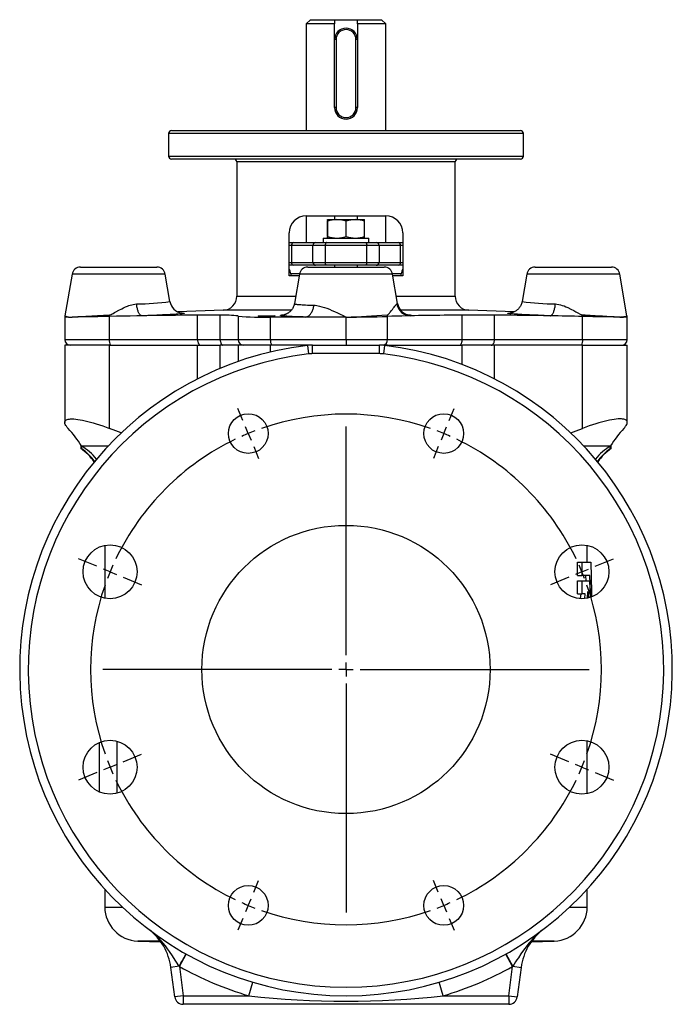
# Model space of a CAD drawing. Extents: x -176 to 397, y -19 to 671.
# Tile 3 of 3: x 167 to 397, y 324 to 671. Entities that reach past the tile are written whole.
import ezdxf

# ---------------------------------------------------------------- set-up
doc = ezdxf.new("R2010")
doc.units = 0
doc.layers.get('0').update_dxf_attribs({"linetype": 'CONTINUOUS'})
doc.layers.add('FORMAT', color=7, linetype='CONTINUOUS')

# ---------------------------------------------------------------- blocks, each defined once
blk = doc.blocks.new('SW_CENTERMARKSYMBOL_1')
at = {"layer": 'FORMAT', "color": 0}
for p, q in [((-1.91, 4.62), (-3.64, 8.78)), ((70.8, 4.62), (72.52, 8.78)), ((0, 0), (-0.96, 2.31)), ((0, 0), (0.96, -2.31)), ((34.44, -78.15), (34.44, 2.5)), ((68.88, 0), (67.93, -2.31)), ((68.88, 0), (69.84, 2.31)), ((1.91, -4.62), (3.64, -8.78)), ((66.97, -4.62), (65.25, -8.78)), ((-53.33, -46.79), (-59.79, -44.12)), ((122.21, -46.79), (128.68, -44.12)), ((-48.71, -48.71), (-51.02, -47.75)), ((117.59, -48.71), (119.9, -47.75)), ((-48.71, -48.71), (-46.4, -49.66)), ((-44.09, -50.62), (-37.62, -53.3)), ((112.97, -50.62), (106.5, -53.3)), ((117.59, -48.71), (115.28, -49.66)), ((29.44, -83.15), (-51.21, -83.15)), ((34.44, -83.15), (31.94, -83.15)), ((34.44, -83.15), (34.44, -80.65)), ((34.44, -83.15), (34.44, -85.65)), ((34.44, -83.15), (36.94, -83.15)), ((39.44, -83.15), (120.09, -83.15)), ((34.44, -88.15), (34.44, -168.8)), ((-44.09, -115.68), (-37.62, -113)), ((112.97, -115.68), (106.5, -113)), ((-48.71, -117.59), (-51.02, -118.55)), ((-48.71, -117.59), (-46.4, -116.63)), ((117.59, -117.59), (115.28, -116.63)), ((117.59, -117.59), (119.9, -118.55)), ((-53.33, -119.5), (-59.79, -122.18)), ((122.21, -119.5), (128.68, -122.18)), ((1.91, -161.68), (3.64, -157.52)), ((66.97, -161.68), (65.25, -157.52)), ((0, -166.3), (-0.96, -168.61)), ((0, -166.3), (0.96, -163.99)), ((68.88, -166.3), (67.93, -163.99)), ((68.88, -166.3), (69.84, -168.61)), ((-1.91, -170.92), (-3.64, -175.08)), ((70.8, -170.92), (72.52, -175.08))]:
    blk.add_line(p, q, dxfattribs=at)
for start, end in [(70.6831, 109.3169), (112.5, 114.0915), (110.9085, 112.5), (67.5, 69.0915), (65.9085, 67.5), (115.6831, 154.3169), (25.6831, 64.3169), (155.9085, 157.5), (22.5, 24.0915), (157.5, 159.0915), (20.9085, 22.5), (160.6831, 199.3169), (340.6831, 19.3169), (200.9085, 202.5), (202.5, 204.0915), (335.9085, 337.5), (337.5, 339.0915), (205.6831, 244.3169), (295.6831, 334.3169), (245.9085, 247.5), (247.5, 249.0915), (290.9085, 292.5), (292.5, 294.0915), (250.6831, 289.3169)]:
    blk.add_arc((34.44, -83.15), 90, start, end, dxfattribs=at)

msp = doc.modelspace()

# ---------------------------------------------------------------- linework, layer by layer
at = {"color": 7, "linetype": 'CONTINUOUS'}
for p, q in [((269.72, 670.76), (268.22, 669.26)), ((269.72, 670.76), (278.22, 670.76)), ((278.22, 670.76), (278.22, 669.26)), ((278.22, 670.76), (286.22, 670.76)), ((286.22, 670.76), (294.72, 670.76)), ((286.22, 669.26), (286.22, 670.76)), ((296.22, 669.26), (294.72, 670.76)), ((268.22, 669.26), (268.22, 631.65)), ((278.22, 669.26), (268.22, 669.26)), ((278.22, 663.76), (278.22, 669.26)), ((286.22, 669.26), (286.22, 663.76)), ((296.22, 669.26), (286.22, 669.26)), ((296.22, 631.65), (296.22, 669.26)), ((278.22, 639.76), (278.22, 663.76)), ((278.72, 663.76), (278.72, 639.76)), ((285.72, 639.76), (285.72, 663.76)), ((286.22, 663.76), (286.22, 639.76)), ((220.72, 631.65), (343.72, 631.65)), ((219.72, 630.65), (219.72, 622.65)), ((344.72, 622.65), (344.72, 630.65)), ((282.22, 621.65), (220.72, 621.65)), ((343.72, 621.65), (282.22, 621.65)), ((243.72, 620.65), (243.72, 573.35)), ((320.72, 573.35), (320.72, 620.65)), ((268.22, 601.65), (268.22, 592.21)), ((268.22, 601.65), (296.22, 601.65)), ((278.22, 601.65), (278.22, 600.31)), ((286.22, 600.31), (286.22, 601.65)), ((296.22, 592.21), (296.22, 601.65)), ((275.68, 594.39), (275.68, 599.73)), ((275.72, 600.31), (279.03, 600.31)), ((275.76, 594.39), (275.76, 599.73)), ((279.03, 600.31), (285.53, 600.31)), ((282.31, 594.39), (282.31, 599.73)), ((285.53, 600.31), (288.72, 600.31)), ((288.76, 594.39), (288.76, 599.73)), ((262.22, 580.46), (262.22, 595.65)), ((274.22, 593.81), (274.22, 592.21)), ((274.22, 593.81), (282.22, 593.81)), ((282.22, 593.81), (290.22, 593.81)), ((290.22, 592.21), (290.22, 593.81)), ((302.22, 595.65), (302.22, 580.46)), ((262.22, 592.21), (263.72, 592.21)), ((263.72, 592.21), (271.53, 592.21)), ((271.53, 592.21), (275.42, 592.21)), ((275.42, 592.21), (277.89, 592.21)), ((277.89, 592.21), (286.55, 592.21)), ((286.55, 592.21), (289.02, 592.21)), ((289.02, 592.21), (292.91, 592.21)), ((292.91, 592.21), (300.71, 592.21)), ((300.71, 592.21), (302.22, 592.21)), ((188.64, 583.56), (215.58, 583.56)), ((263.72, 584.21), (262.22, 584.21)), ((271.53, 584.21), (263.72, 584.21)), ((268.75, 583.56), (295.69, 583.56)), ((275.42, 584.21), (271.53, 584.21)), ((289.02, 584.21), (275.42, 584.21)), ((278.22, 584.21), (278.22, 583.56)), ((286.22, 583.56), (286.22, 584.21)), ((292.91, 584.21), (289.02, 584.21)), ((300.71, 584.21), (292.91, 584.21)), ((302.22, 584.21), (300.71, 584.21)), ((348.86, 583.56), (375.79, 583.56)), ((185.69, 581.06), (183.18, 566.39)), ((220.18, 571.46), (218.54, 581.06)), ((265.69, 580.46), (262.22, 580.46)), ((262.72, 581.21), (262.72, 580.46)), ((265.79, 581.06), (264.03, 570.7)), ((300.41, 570.7), (298.64, 581.06)), ((302.22, 580.46), (298.75, 580.46)), ((301.72, 580.46), (301.72, 581.21)), ((345.9, 581.06), (344.26, 571.46)), ((381.25, 566.39), (378.75, 581.06)), ((183.11, 566.04), (183.11, 558.06)), ((238.89, 568.35), (222.96, 567.79)), ((237.91, 566.6), (229.89, 566.6)), ((244.22, 566.35), (244.21, 566.36)), ((244.21, 566.33), (244.21, 558.06)), ((267.88, 565.97), (255.64, 565.97)), ((282.22, 565.97), (267.88, 565.97)), ((334.55, 566.6), (323.16, 566.6)), ((341.48, 567.79), (325.54, 568.35)), ((381.25, 566.39), (381.25, 566.39)), ((381.32, 566.04), (381.32, 566.04)), ((381.33, 558.06), (381.33, 566.04)), ((183.11, 556.06), (183.11, 528.82)), ((198.85, 556.06), (183.11, 556.06)), ((198.85, 556.06), (229.89, 556.06)), ((229.89, 556.06), (237.91, 556.06)), ((244.21, 556.06), (237.91, 556.06)), ((244.21, 556.06), (244.21, 550.3)), ((255.64, 556.06), (244.21, 556.06)), ((270.41, 556.06), (255.64, 556.06)), ((270.41, 556.06), (294.03, 556.06)), ((296.8, 556.06), (294.03, 556.06)), ((296.8, 556.06), (323.16, 556.06)), ((334.55, 556.06), (323.16, 556.06)), ((365.59, 556.06), (334.55, 556.06)), ((365.59, 556.06), (381.33, 556.06)), ((381.33, 528.82), (381.33, 556.06)), ((188.72, 520.94), (188.72, 519.67)), ((375.72, 519.67), (375.72, 520.94)), ((188.95, 519.67), (188.72, 519.67)), ((375.49, 519.67), (375.72, 519.67)), ((197.22, 485.52), (197.22, 466.88)), ((367.22, 479.62), (367.22, 485.52)), ((363.76, 474.87), (363.76, 479.62)), ((363.76, 479.62), (365.32, 479.62)), ((365.32, 479.62), (365.32, 474.87)), ((365.32, 479.62), (368.47, 479.62)), ((363.76, 474.87), (365.32, 474.87)), ((363.76, 468.47), (363.76, 473.04)), ((363.76, 473.04), (365.32, 473.04)), ((368.17, 474.87), (365.32, 474.87)), ((365.32, 473.04), (365.32, 468.47)), ((365.32, 473.04), (368.02, 473.04)), ((366.66, 474.87), (366.74, 473.04)), ((363.76, 468.47), (365.32, 468.47)), ((364.95, 468.47), (364.79, 466.72)), ((366.49, 468.47), (365.32, 468.47)), ((366.34, 466.75), (366.49, 468.47)), ((367.32, 466.9), (367.48, 469.3)), ((367.48, 469.3), (367.64, 466.98)), ((201.62, 398.17), (201.62, 416.47)), ((367.22, 398), (367.22, 416.64)), ((195.22, 416), (195.22, 398.63)), ((197.22, 364.3), (197.22, 358.05)), ((367.22, 358.05), (367.22, 364.3)), ((208.8, 346.05), (216.97, 345.77)), ((347.47, 345.77), (355.64, 346.05)), ((221.88, 326.37), (220.5, 336.78)), ((343.93, 336.78), (342.56, 326.37)), ((339.59, 323.76), (224.85, 323.76))]:
    msp.add_line(p, q, dxfattribs=at)
at = {"color": 8, "linetype": 'CONTINUOUS'}
for p, q in [((278.72, 663.76), (278.22, 663.76)), ((286.22, 663.76), (285.72, 663.76)), ((278.72, 639.76), (278.22, 639.76)), ((286.22, 639.76), (285.72, 639.76)), ((344.72, 630.65), (219.72, 630.65)), ((219.72, 622.65), (282.22, 622.65)), ((282.22, 622.65), (344.72, 622.65)), ((282.22, 620.65), (243.72, 620.65)), ((320.72, 620.65), (282.22, 620.65)), ((263.05, 591.21), (262.22, 591.21)), ((263.05, 591.21), (263.05, 585.21)), ((270.56, 591.21), (263.05, 591.21)), ((274.88, 591.21), (270.56, 591.21)), ((270.56, 585.21), (270.56, 591.21)), ((289.56, 591.21), (274.88, 591.21)), ((274.88, 591.21), (274.88, 585.21)), ((289.56, 585.21), (289.56, 591.21)), ((293.88, 591.21), (289.56, 591.21)), ((293.88, 591.21), (293.88, 585.21)), ((301.39, 591.21), (293.88, 591.21)), ((301.39, 585.21), (301.39, 591.21)), ((302.22, 591.21), (301.39, 591.21)), ((262.22, 585.21), (263.05, 585.21)), ((263.05, 585.21), (270.56, 585.21)), ((270.56, 585.21), (274.88, 585.21)), ((274.88, 585.21), (289.56, 585.21)), ((289.56, 585.21), (293.88, 585.21)), ((293.88, 585.21), (301.39, 585.21)), ((301.39, 585.21), (302.22, 585.21)), ((202.11, 581.06), (185.69, 581.06)), ((218.54, 581.06), (202.11, 581.06)), ((265.82, 581.21), (262.72, 581.21)), ((282.22, 581.06), (265.79, 581.06)), ((298.64, 581.06), (282.22, 581.06)), ((301.72, 581.21), (298.62, 581.21)), ((362.33, 581.06), (345.9, 581.06)), ((378.75, 581.06), (362.33, 581.06)), ((243.72, 573.35), (264.48, 573.35)), ((299.96, 573.35), (320.72, 573.35)), ((198.85, 558.06), (198.85, 566.17)), ((229.89, 558.06), (229.89, 566.6)), ((237.91, 558.06), (237.91, 566.6)), ((262.94, 568.35), (238.89, 568.35)), ((255.64, 558.06), (255.64, 565.97)), ((282.22, 558.06), (282.22, 565.97)), ((296.8, 558.06), (296.8, 566.17)), ((325.54, 568.35), (301.5, 568.35)), ((323.16, 558.06), (323.16, 566.6)), ((334.55, 558.06), (334.55, 566.6)), ((365.59, 558.06), (365.59, 566.17)), ((183.11, 558.06), (198.85, 558.06)), ((198.85, 558.06), (229.89, 558.06)), ((198.85, 526.71), (198.85, 556.06)), ((229.89, 558.06), (237.91, 558.06)), ((229.89, 544.16), (229.89, 556.06)), ((237.91, 558.06), (244.21, 558.06)), ((237.91, 547.88), (237.91, 556.06)), ((244.21, 558.06), (255.64, 558.06)), ((255.64, 558.06), (282.22, 558.06)), ((255.64, 553.64), (255.64, 556.06)), ((268.64, 555.95), (268.99, 552.98)), ((270.41, 553.06), (270.41, 556.06)), ((282.22, 558.06), (296.8, 558.06)), ((282.22, 558.06), (282.22, 556.06)), ((294.03, 553.06), (294.03, 556.06)), ((295.8, 555.95), (295.45, 552.98)), ((296.8, 558.06), (323.16, 558.06)), ((296.8, 555.83), (296.8, 556.06)), ((323.16, 558.06), (334.55, 558.06)), ((323.16, 549.23), (323.16, 556.06)), ((334.55, 558.06), (365.59, 558.06)), ((334.55, 544.16), (334.55, 556.06)), ((365.59, 558.06), (381.33, 558.06)), ((365.59, 526.71), (365.59, 556.06)), ((294.03, 553.06), (270.41, 553.06)), ((188.94, 520.53), (198.44, 520.53)), ((188.95, 519.67), (188.95, 520.51)), ((366, 520.53), (375.5, 520.53)), ((375.49, 519.67), (375.49, 520.51)), ((197.22, 358.05), (203.37, 358.05)), ((361.07, 358.05), (367.22, 358.05)), ((216.76, 346.05), (208.8, 346.05)), ((355.64, 346.05), (347.68, 346.05)), ((223.49, 337.11), (225.93, 341.47)), ((340.95, 337.11), (338.5, 341.47)), ((223.45, 337.17), (220.5, 336.78)), ((223.49, 337.11), (223.45, 337.17)), ((223.49, 337.11), (224.85, 326.76)), ((339.59, 326.76), (340.95, 337.11)), ((340.99, 337.17), (340.95, 337.11)), ((340.99, 337.17), (343.93, 336.78)), ((247.94, 326.76), (249.37, 331.55)), ((316.5, 326.76), (315.07, 331.55)), ((224.85, 326.76), (221.88, 326.37)), ((224.85, 326.76), (247.94, 326.76)), ((224.85, 326.76), (224.85, 323.76)), ((316.5, 326.76), (339.59, 326.76)), ((339.59, 326.76), (342.56, 326.37)), ((339.59, 326.76), (339.59, 323.76))]:
    msp.add_line(p, q, dxfattribs=at)
at = {"color": 8, "linetype": 'CONTINUOUS', "flags": 128}
for points in [[(275.42, 592.21), (275.34, 592.2), (275.25, 592.16), (275.18, 592.1), (275.1, 592.02), (275.04, 591.92), (274.98, 591.8), (274.94, 591.66), (274.9, 591.52), (274.89, 591.36), (274.88, 591.21)], [(289.02, 592.21), (289.1, 592.2), (289.18, 592.16), (289.26, 592.1), (289.34, 592.02), (289.4, 591.92), (289.46, 591.8), (289.5, 591.66), (289.53, 591.52), (289.55, 591.36), (289.56, 591.21)], [(275.42, 584.21), (275.34, 584.22), (275.25, 584.26), (275.18, 584.32), (275.1, 584.4), (275.04, 584.5), (274.98, 584.62), (274.94, 584.75), (274.9, 584.9), (274.89, 585.05), (274.88, 585.21)], [(289.56, 585.21), (289.55, 585.05), (289.53, 584.9), (289.5, 584.75), (289.46, 584.62), (289.4, 584.5), (289.34, 584.4), (289.26, 584.32), (289.18, 584.26), (289.1, 584.22), (289.02, 584.21)], [(198.85, 566.74), (199.13, 566.78), (199.48, 566.9), (199.82, 567.06), (200.15, 567.23), (200.66, 567.51), (201.16, 567.79), (202.15, 568.35), (203.16, 568.89), (203.84, 569.23), (204.54, 569.54), (205.24, 569.83), (205.73, 570.01), (206.21, 570.16), (206.71, 570.3), (207.21, 570.41), (207.82, 570.51), (208.43, 570.57)], [(210.27, 566.41), (210.15, 566.43), (210.02, 566.47), (209.9, 566.53), (209.78, 566.62), (209.66, 566.73), (209.54, 566.86), (209.43, 567.02), (209.32, 567.2), (209.21, 567.39), (209.11, 567.61), (209.01, 567.84), (208.92, 568.09), (208.84, 568.36), (208.76, 568.64), (208.68, 568.94), (208.62, 569.25), (208.56, 569.57), (208.51, 569.89), (208.47, 570.23), (208.43, 570.57)], [(264.03, 570.7), (264.02, 570.69), (264.05, 570.65), (264.14, 570.6), (264.28, 570.56), (264.48, 570.52), (264.73, 570.48), (265.04, 570.44), (265.4, 570.4), (265.82, 570.37), (266.3, 570.33), (266.82, 570.3), (267.39, 570.26), (267.99, 570.23), (268.64, 570.2), (269.36, 570.18), (270.11, 570.15), (270.91, 570.13)], [(267.88, 565.97), (268.09, 565.99), (268.31, 566.04), (268.52, 566.1), (268.72, 566.2), (268.92, 566.31), (269.12, 566.45), (269.31, 566.6), (269.5, 566.78), (269.68, 566.98), (269.84, 567.19), (270, 567.43), (270.15, 567.68), (270.29, 567.94), (270.42, 568.22), (270.53, 568.52), (270.63, 568.82), (270.72, 569.14), (270.8, 569.46), (270.86, 569.79), (270.91, 570.13)], [(270.91, 570.13), (271.4, 570.1), (271.9, 570.04), (272.41, 569.95), (272.92, 569.84), (273.76, 569.62), (274.62, 569.35), (275.48, 569.04), (276.37, 568.7), (277.27, 568.32), (278.18, 567.92), (279.17, 567.46), (280.17, 566.98), (281.18, 566.49), (282.19, 565.98), (282.22, 565.97)], [(296.68, 566.74), (296.86, 566.78), (297.11, 566.92), (297.33, 567.11), (297.53, 567.33), (297.72, 567.56), (297.9, 567.79), (298.26, 568.25), (298.59, 568.68), (298.9, 569.1), (299.18, 569.49), (299.43, 569.83), (299.62, 570.06), (299.78, 570.26), (299.94, 570.41), (300.06, 570.51), (300.17, 570.57)], [(300.17, 570.57), (300.28, 570.6), (300.35, 570.62), (300.4, 570.66), (300.41, 570.69), (300.41, 570.7)], [(354.17, 566.41), (354.29, 566.43), (354.41, 566.47), (354.54, 566.53), (354.66, 566.62), (354.78, 566.73), (354.89, 566.86), (355.01, 567.02), (355.12, 567.2), (355.22, 567.39), (355.33, 567.61), (355.42, 567.84), (355.52, 568.09), (355.6, 568.36), (355.68, 568.64), (355.75, 568.94), (355.82, 569.25), (355.88, 569.57), (355.93, 569.89), (355.97, 570.23), (356.01, 570.57)], [(356.01, 570.57), (356.52, 570.52), (357.17, 570.42), (357.81, 570.28), (358.45, 570.09), (359.1, 569.87), (359.75, 569.61), (360.39, 569.32), (361.47, 568.79), (362.54, 568.22), (363.25, 567.81), (363.96, 567.4), (364.69, 567.02), (365.04, 566.87), (365.23, 566.8), (365.43, 566.76), (365.59, 566.74)], [(185.66, 565.97), (185.91, 565.99), (186.33, 566.01), (186.77, 566.04), (187.23, 566.07), (187.72, 566.1), (188.59, 566.16), (189.52, 566.21), (190.51, 566.27), (191.55, 566.33), (192.64, 566.39), (193.61, 566.44), (194.61, 566.5), (195.65, 566.56), (196.7, 566.62), (197.77, 566.68), (198.85, 566.74)], [(224.15, 567.42), (224.31, 567.41), (224.64, 567.39), (224.9, 567.38), (225.09, 567.35), (225.2, 567.33), (225.24, 567.3), (225.21, 567.27), (225.1, 567.24), (224.92, 567.21), (224.67, 567.17), (224.35, 567.13), (223.96, 567.09), (223.5, 567.05), (222.97, 567.01), (222.37, 566.97), (221.72, 566.92), (221, 566.88), (220.22, 566.84), (219.39, 566.79), (218.49, 566.75), (217.55, 566.7), (216.56, 566.65), (215.52, 566.61), (214.44, 566.56), (213.44, 566.53), (212.41, 566.49), (211.35, 566.45), (210.27, 566.41)], [(267.88, 565.97), (267.14, 565.99), (266.43, 566.01), (265.75, 566.02), (265.09, 566.05), (264.44, 566.07), (263.83, 566.09), (263.25, 566.11), (262.7, 566.14), (262.21, 566.16), (261.75, 566.19), (261.32, 566.22), (260.93, 566.24), (260.57, 566.27), (260.25, 566.3), (259.97, 566.33), (259.72, 566.36), (259.53, 566.39), (259.37, 566.42), (259.26, 566.46), (259.18, 566.49), (259.14, 566.52), (259.15, 566.55), (259.19, 566.59), (259.28, 566.62), (259.41, 566.66), (259.57, 566.69), (259.78, 566.72), (260.02, 566.76), (260.31, 566.79), (260.64, 566.82), (260.66, 566.83)], [(303.77, 566.83), (304.04, 566.8), (304.33, 566.77), (304.59, 566.73), (304.81, 566.7), (304.98, 566.67), (305.13, 566.63), (305.23, 566.6), (305.28, 566.56), (305.3, 566.53), (305.28, 566.5), (305.22, 566.47), (305.12, 566.44), (304.99, 566.41)], [(354.17, 566.41), (353.08, 566.45), (352.01, 566.49), (350.97, 566.53), (349.96, 566.57), (348.88, 566.61), (347.85, 566.66), (346.86, 566.7), (345.92, 566.75), (345.03, 566.79), (344.19, 566.84), (343.42, 566.88), (342.7, 566.93), (342.04, 566.97), (341.45, 567.01), (340.92, 567.05), (340.47, 567.09), (340.08, 567.13), (339.76, 567.17), (339.51, 567.21), (339.33, 567.24), (339.23, 567.27), (339.2, 567.3), (339.24, 567.33), (339.36, 567.35), (339.54, 567.38), (339.8, 567.39), (340.13, 567.41), (340.29, 567.42)], [(365.59, 566.74), (366.47, 566.69), (367.34, 566.64), (368.26, 566.59), (369.16, 566.54), (370.06, 566.49), (370.93, 566.44), (371.79, 566.39), (372.62, 566.34), (373.41, 566.3), (374.18, 566.25), (374.89, 566.21), (375.57, 566.17), (376.18, 566.14), (376.76, 566.1), (377.25, 566.07), (377.7, 566.04), (378.35, 566), (378.52, 565.99), (378.78, 565.97)], [(378.78, 565.97), (379.02, 565.99), (379.37, 566.01), (379.69, 566.04), (379.97, 566.07), (380.24, 566.1), (380.55, 566.15), (380.8, 566.19), (381, 566.24), (381.15, 566.29), (381.23, 566.34), (381.25, 566.39), (381.25, 566.39)], [(229.89, 558.06), (229.89, 557.84), (229.92, 557.61), (229.95, 557.4), (230, 557.19), (230.06, 556.99), (230.13, 556.81), (230.22, 556.64), (230.31, 556.5), (230.41, 556.37), (230.52, 556.26), (230.64, 556.17), (230.76, 556.11), (230.88, 556.07), (231.01, 556.06)], [(237.91, 558.06), (237.92, 557.84), (237.93, 557.61), (237.96, 557.4), (238, 557.19), (238.06, 556.99), (238.12, 556.81), (238.19, 556.64), (238.27, 556.5), (238.35, 556.37), (238.45, 556.26), (238.55, 556.17), (238.65, 556.11), (238.75, 556.07), (238.86, 556.06)], [(322.28, 556.06), (322.38, 556.07), (322.48, 556.11), (322.57, 556.17), (322.66, 556.26), (322.75, 556.37), (322.83, 556.5), (322.9, 556.64), (322.97, 556.81), (323.02, 556.99), (323.07, 557.19), (323.11, 557.4), (323.13, 557.61), (323.15, 557.84), (323.16, 558.06)], [(333.43, 556.06), (333.56, 556.07), (333.68, 556.11), (333.8, 556.17), (333.92, 556.26), (334.03, 556.37), (334.13, 556.5), (334.22, 556.64), (334.31, 556.81), (334.38, 556.99), (334.44, 557.19), (334.49, 557.4), (334.52, 557.61), (334.54, 557.84), (334.55, 558.06)], [(223.45, 337.17), (223.09, 337.71), (222.72, 338.26), (222.01, 339.37), (221.02, 340.89), (220, 342.38), (219.3, 343.36), (218.57, 344.32), (217.81, 345.26), (217.03, 346.16), (216.21, 347.04), (215.36, 347.88), (214.48, 348.7), (213.64, 349.41), (212.78, 350.09), (212.76, 350.11)], [(351.68, 350.11), (351.66, 350.09), (350.99, 349.57), (350.34, 349.03), (349.96, 348.7), (349.08, 347.89), (348.24, 347.05), (347.42, 346.17), (346.63, 345.26), (345.66, 344.04), (344.73, 342.79), (343.83, 341.5), (342.96, 340.19), (342.48, 339.44), (341.99, 338.68), (341.49, 337.92), (340.99, 337.17)]]:
    msp.add_lwpolyline(points, dxfattribs=at)
at = {"color": 7, "linetype": 'CONTINUOUS', "flags": 128}
for points in [[(264.02, 570.7), (264, 570.54), (263.93, 570.24), (263.84, 569.95), (263.73, 569.66), (263.61, 569.39), (263.47, 569.12), (263.32, 568.87), (263.16, 568.63), (262.99, 568.41), (262.81, 568.2), (262.62, 568), (262.43, 567.82), (262.24, 567.66), (262.05, 567.52), (261.87, 567.39), (261.7, 567.28), (261.53, 567.19), (261.38, 567.11), (261.24, 567.04), (261.11, 566.99), (260.99, 566.94), (260.88, 566.9), (260.79, 566.86), (260.7, 566.84), (260.62, 566.81), (260.56, 566.8), (260.5, 566.78), (260.46, 566.77), (260.43, 566.77), (260.42, 566.77), (260.42, 566.77)], [(344.26, 571.46), (344.22, 571.23), (344.14, 570.93), (344.05, 570.63), (343.94, 570.35), (343.81, 570.07), (343.67, 569.81), (343.51, 569.55), (343.34, 569.31), (343.16, 569.08), (342.97, 568.87), (342.77, 568.67), (342.56, 568.49), (342.35, 568.32), (342.14, 568.17), (341.94, 568.04), (341.73, 567.92), (341.54, 567.82), (341.38, 567.75), (341.21, 567.67), (341.05, 567.62), (340.91, 567.57), (340.79, 567.53), (340.67, 567.5), (340.57, 567.47), (340.47, 567.45), (340.39, 567.43), (340.32, 567.42), (340.26, 567.41), (340.21, 567.4), (340.17, 567.4), (340.14, 567.39), (340.13, 567.39), (340.13, 567.39)], [(183.18, 566.39), (183.15, 566.23), (183.11, 566.04)], [(198.85, 566.17), (197.82, 566.15), (196.8, 566.12), (195.8, 566.1), (194.79, 566.08), (193.8, 566.06), (192.84, 566.05), (191.93, 566.03), (191.06, 566.02), (190.22, 566.01), (189.4, 566), (188.61, 565.99), (187.87, 565.98), (187.26, 565.97), (186.69, 565.97), (186.16, 565.97), (185.66, 565.97)], [(210.27, 566.41), (208.56, 566.38), (206.16, 566.33), (203.75, 566.28), (201.31, 566.23), (198.85, 566.17)], [(229.89, 566.6), (228.38, 566.6), (226.85, 566.59), (225.3, 566.59), (223.72, 566.58), (222.12, 566.56), (220.5, 566.55), (218.84, 566.53), (217.16, 566.51), (215.47, 566.49), (213.75, 566.47), (212.02, 566.44), (210.27, 566.41)], [(252.1, 566.39), (252.49, 566.4), (252.93, 566.41), (253.4, 566.43), (253.89, 566.43), (254.4, 566.44), (254.9, 566.44), (255.38, 566.44), (255.83, 566.44), (256.23, 566.43), (256.58, 566.42), (256.85, 566.41), (257.06, 566.4), (257.18, 566.38), (257.22, 566.36), (257.17, 566.35), (257.04, 566.33), (256.83, 566.31), (256.55, 566.29), (256.2, 566.28), (255.79, 566.27), (255.34, 566.25), (254.86, 566.24), (254.35, 566.24), (253.85, 566.23), (253.35, 566.23), (252.88, 566.23), (252.45, 566.24), (252.07, 566.25), (251.75, 566.26), (251.5, 566.27), (251.33, 566.28), (251.23, 566.3), (251.23, 566.31), (251.3, 566.33), (251.47, 566.35), (251.7, 566.37), (251.89, 566.38), (252.1, 566.39)], [(304.99, 566.41), (303.66, 566.38), (301.87, 566.33), (300.12, 566.28), (298.43, 566.23), (296.8, 566.17)], [(323.16, 566.6), (321.54, 566.6), (319.95, 566.59), (318.37, 566.59), (316.81, 566.58), (315.26, 566.56), (313.74, 566.55), (312.22, 566.53), (310.73, 566.51), (309.26, 566.49), (307.81, 566.47), (306.39, 566.44), (304.99, 566.41)], [(354.17, 566.41), (351.8, 566.45), (349.45, 566.48), (347.13, 566.51), (344.83, 566.54), (342.56, 566.56), (340.32, 566.58), (338.85, 566.59), (337.4, 566.59), (335.97, 566.6), (334.55, 566.6)], [(365.59, 566.17), (364.15, 566.21), (362.71, 566.24), (361.27, 566.27), (359.84, 566.3), (358.41, 566.33), (356.99, 566.36), (355.58, 566.38), (354.17, 566.41)], [(378.78, 565.97), (378.09, 565.97), (377.33, 565.97), (376.51, 565.98), (375.62, 565.99), (374.67, 566), (373.67, 566.01), (372.62, 566.03), (371.53, 566.05), (370.38, 566.07), (369.2, 566.09), (367.99, 566.12), (366.76, 566.14), (365.59, 566.17)], [(381.33, 566.04), (381.26, 566.36), (381.26, 566.39)], [(184.27, 526.71), (183.95, 527.09), (183.68, 527.45), (183.46, 527.79), (183.29, 528.11), (183.18, 528.41), (183.12, 528.69), (183.12, 528.95), (183.18, 529.18), (183.29, 529.39), (183.47, 529.57), (183.7, 529.72), (183.99, 529.84), (184.33, 529.94), (184.72, 530), (185.17, 530.05), (185.66, 530.06), (186.28, 530.04), (186.97, 529.99), (187.71, 529.9), (188.51, 529.78), (189.36, 529.62), (190.24, 529.43), (191.18, 529.21), (192.14, 528.96), (193.14, 528.68), (194.16, 528.37), (195.31, 528), (196.48, 527.59), (197.66, 527.16), (198.85, 526.71)], [(380.17, 526.71), (380.49, 527.09), (380.76, 527.45), (380.98, 527.79), (381.15, 528.11), (381.26, 528.41), (381.32, 528.69), (381.32, 528.95), (381.26, 529.18), (381.14, 529.39), (380.97, 529.57), (380.74, 529.72), (380.44, 529.84), (380.11, 529.94), (379.72, 530), (379.27, 530.05), (378.78, 530.06), (378.16, 530.04), (377.47, 529.99), (376.72, 529.9), (375.93, 529.78), (375.08, 529.62), (374.19, 529.43), (373.26, 529.21), (372.29, 528.96), (371.3, 528.68), (370.27, 528.37), (369.13, 528), (367.96, 527.59), (366.78, 527.16), (365.59, 526.71)], [(203.02, 525.14), (201.09, 525.84), (198.85, 526.71)], [(361.42, 525.14), (363.35, 525.84), (365.59, 526.71)], [(188.95, 519.67), (189.04, 519.68), (189.1, 519.72), (189.14, 519.79), (189.15, 519.88), (189.13, 520.01), (189.1, 520.16), (189.03, 520.33), (188.94, 520.53)], [(375.49, 519.67), (375.4, 519.68), (375.34, 519.72), (375.3, 519.79), (375.29, 519.88), (375.3, 520.01), (375.34, 520.16), (375.41, 520.33), (375.5, 520.53)], [(368.47, 479.62), (368.61, 474.29), (368.69, 468.95), (368.71, 467.31)], [(368.02, 473.04), (368.27, 467.63), (368.29, 467.16)], [(368.46, 467.22), (368.41, 468.85), (368.17, 474.87)]]:
    msp.add_lwpolyline(points, dxfattribs=at)
at = {"color": 7, "linetype": 'CONTINUOUS'}
for centre, radius in [((247.78, 524.91), 7), ((316.66, 524.91), 7), ((282.22, 441.76), 50.8), ((199.07, 476.2), 9.5), ((365.37, 476.2), 9.5), ((199.07, 407.32), 9.5), ((365.37, 407.32), 9.5), ((247.78, 358.61), 7), ((316.66, 358.61), 7)]:
    msp.add_circle(centre, radius, dxfattribs=at)
for centre, radius, start, end in [((282.22, 663.76), 4, 0, 180), ((282.22, 663.76), 3.5, 0, 180), ((282.22, 639.76), 4, 180, 0), ((282.22, 639.76), 3.5, 180, 0), ((220.72, 630.65), 1, 90, 180), ((343.72, 630.65), 1, 0, 90), ((220.72, 622.65), 1, 180, 270), ((242.72, 620.65), 1, 0, 90), ((321.72, 620.65), 1, 90, 180), ((343.72, 622.65), 1, 270, 0), ((268.22, 595.65), 6, 90.0049, 179.9951), ((296.22, 595.65), 6, 0.0166, 89.9834), ((278.91, 599.78), 3.23, 170.5458, 180.8762), ((272.3, 599.76), 3.46, 359.4683, 9.1097), ((279.18, 589.97), 10.33, 90.8121, 109.3134), ((278.93, 590.21), 10.1, 70.4699, 89.4046), ((285.67, 590.27), 10.04, 90.7905, 109.6007), ((285.39, 590.22), 10.09, 70.4518, 89.157), ((285.53, 599.78), 3.23, 359.1238, 9.4542), ((279.14, 594.36), 3.46, 179.4683, 189.1097), ((272.53, 594.34), 3.23, 350.5458, 0.8762), ((279.14, 603.91), 10.1, 250.4699, 269.4046), ((278.89, 604.14), 10.33, 270.8121, 289.3134), ((285.68, 603.9), 10.09, 250.4518, 269.157), ((285.4, 603.84), 10.04, 270.7905, 289.6007), ((285.3, 594.36), 3.46, 350.8903, 0.5317), ((188.64, 580.56), 3, 90, 170.3214), ((215.58, 580.56), 3, 9.6786, 90), ((268.75, 580.56), 3, 90, 170.3214), ((295.69, 580.56), 3, 9.6786, 90), ((348.86, 580.56), 3, 90, 170.3214), ((375.79, 580.56), 3, 9.6786, 90), ((259.72, 581.21), 3, 0, 33.5553), ((304.72, 581.21), 3, 146.4437, 180), ((238.72, 573.35), 5, 272, 0), ((325.72, 573.35), 5, 180, 268), ((225, 572.22), 4.88, 189.0082, 261.8917), ((305.15, 571.42), 4.79, 188.7085, 256.334), ((184.84, 581.59), 15.64, 263.657, 272.9846), ((239.36, 517.66), 48.96, 84.3169, 91.6934), ((252.49, 646.88), 80.97, 264.1387, 272.2262), ((283.4, 1005.66), 439.69, 269.8467, 271.7467), ((379.59, 581.68), 15.73, 267.0443, 276.3157), ((282.22, 441.76), 115, 96.7833, 83.2167), ((185.11, 558.06), 2, 180, 270), ((246.21, 558.06), 2, 180, 270), ((270.41, 541.06), 15, 90, 96.7833), ((294.03, 541.06), 15, 83.2167, 90), ((379.33, 558.06), 2, 270, 0), ((158.31, 502.23), 35.68, 30.8671, 43.3224), ((406.12, 502.23), 35.68, 136.6776, 149.1329), ((177.22, 503.3), 20, 35.5255, 54.9004), ((387.22, 503.3), 20, 125.0996, 144.4745), ((209.22, 358.05), 12, 180, 268), ((355.22, 358.05), 12, 272, 0), ((200.68, 334.17), 20, 7.5, 52.8415), ((363.76, 334.17), 20, 127.1585, 172.5), ((224.85, 326.76), 3, 187.5, 270), ((339.59, 326.76), 3, 270, 352.5)]:
    msp.add_arc(centre, radius, start, end, dxfattribs=at)
at = {"color": 8, "linetype": 'CONTINUOUS'}
for centre, radius, start, end in [((263.93, 591.34), 0.887, 103.0988, 188.8085), ((271.54, 591.22), 0.988, 90.7049, 180.688), ((292.89, 591.22), 0.988, 359.312, 89.2951), ((300.51, 591.34), 0.887, 351.1915, 76.9012), ((263.93, 585.07), 0.887, 171.1915, 256.9012), ((271.54, 585.2), 0.988, 179.312, 269.2951), ((292.89, 585.2), 0.988, 270.7049, 0.688), ((300.51, 585.07), 0.887, 283.0988, 8.8085), ((207.86, 655.82), 85.25, 270.3871, 278.309), ((305.09, 571.39), 4.99, 189.5598, 268.8756), ((356.54, 655.27), 84.7, 261.6655, 269.6382), ((185.39, 571.88), 5.92, 248.0986, 272.5722), ((171.01, 566.3), 27.84, 359.741, 0.91), ((272.72, 880.24), 314.42, 271.7314, 274.3706), ((302.97, 567.75), 6.37, 189.0936, 194.314), ((393.43, 566.3), 27.84, 179.09, 180.259), ((202.02, 557.57), 3.21, 171.2954, 208.1909), ((258.09, 557.59), 2.5, 169.1258, 217.6937), ((295, 557.85), 1.81, 278.4938, 6.5075), ((362.42, 557.57), 3.21, 331.8091, 8.7046), ((282.22, 441.76), 112, 96.7833, 83.2167), ((270.41, 541.06), 12, 90, 96.7833), ((294.03, 541.06), 12, 83.2167, 90), ((178.92, 503.52), 19.74, 38.8132, 59.5073), ((385.52, 503.52), 19.74, 120.4927, 141.1868), ((177.45, 503.34), 19.97, 35.9568, 54.8295), ((386.99, 503.34), 19.97, 125.1705, 144.0432), ((87.71, 414.98), 156.46, 330.177, 331.9978), ((476.72, 414.98), 156.46, 208.0022, 209.823), ((282.22, 441.76), 120, 240.6965, 253.4022), ((282.22, 441.76), 120, 286.5978, 299.3035), ((282.22, 638.4), 313.52, 263.7231, 276.2769)]:
    msp.add_arc(centre, radius, start, end, dxfattribs=at)

# ---------------------------------------------------------------- block references
at = {"layer": 'FORMAT'}
msp.add_blockref('SW_CENTERMARKSYMBOL_1', (247.78, 524.91), dxfattribs=at)

doc.saveas('drawing.dxf')
